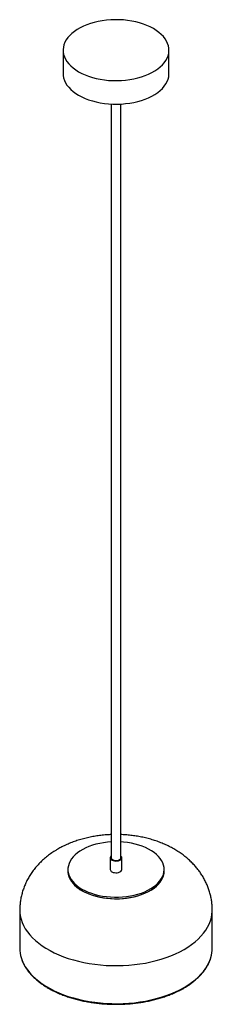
# Paper-space layout '_Isométrica' of a CAD drawing. Header units: inches. Extents: x -3.9 to 3.9, y -4.5 to 35.9.
import ezdxf

# ---------------------------------------------------------------- set-up
doc = ezdxf.new("R2010")
doc.units = ezdxf.units.IN
doc.header["$MEASUREMENT"] = 0

psp = doc.layouts.new('_Isométrica')

# ---------------------------------------------------------------- linework, layer by layer
at = {"color": 7, "linetype": 'Continuous', "lineweight": 25}
for p, q in [((-2.165, 34.623), (-2.165, 33.658)), ((2.165, 33.658), (2.165, 34.623)), ((-0.197, 32.414), (-0.197, 1.511)), ((0.197, 1.511), (0.197, 32.414)), ((-0.236, 1.511), (-0.236, 1.029)), ((0.236, 1.029), (0.236, 1.511)), ((-1.969, 1.029), (-1.969, 0.964)), ((1.969, 0.964), (1.969, 1.029)), ((-3.937, -0.643), (-3.937, -2.202)), ((3.937, -2.202), (3.937, -0.643))]:
    psp.add_line(p, q, dxfattribs=at)
at = {"color": 7, "linetype": 'Continuous', "lineweight": 25, "flags": 128}
for points in [[(-1.531, 33.739), (-1.403, 33.671), (-1.265, 33.609), (-1.12, 33.553), (-0.967, 33.504), (-0.808, 33.463), (-0.644, 33.429), (-0.476, 33.403), (-0.304, 33.385), (-0.131, 33.375), (0.044, 33.373), (0.218, 33.379), (0.39, 33.393), (0.56, 33.415), (0.727, 33.445), (0.889, 33.483), (1.045, 33.528), (1.194, 33.58), (1.335, 33.639), (1.468, 33.704), (1.591, 33.775), (1.704, 33.852), (1.806, 33.933), (1.896, 34.02), (1.974, 34.11), (2.039, 34.203), (2.091, 34.299), (2.13, 34.397), (2.154, 34.497), (2.165, 34.597), (2.161, 34.698), (2.144, 34.798), (2.112, 34.897), (2.067, 34.994), (2.008, 35.089), (1.937, 35.181), (1.853, 35.269), (1.757, 35.353), (1.649, 35.432), (1.531, 35.506), (1.403, 35.575), (1.265, 35.637), (1.12, 35.692), (0.967, 35.741), (0.808, 35.782), (0.644, 35.816), (0.476, 35.842), (0.304, 35.86), (0.131, 35.87), (-0.044, 35.872), (-0.218, 35.866), (-0.39, 35.852), (-0.56, 35.83), (-0.727, 35.8), (-0.889, 35.762), (-1.045, 35.717), (-1.194, 35.665), (-1.335, 35.606), (-1.468, 35.541), (-1.591, 35.47), (-1.704, 35.393), (-1.806, 35.312), (-1.896, 35.226), (-1.974, 35.136), (-2.039, 35.042), (-2.091, 34.946), (-2.13, 34.848), (-2.154, 34.748), (-2.165, 34.648), (-2.161, 34.547), (-2.144, 34.447), (-2.112, 34.348), (-2.067, 34.251), (-2.008, 34.156), (-1.937, 34.064), (-1.853, 33.976), (-1.757, 33.892), (-1.649, 33.813), (-1.531, 33.739)], [(-2.165, 33.658), (-2.161, 33.583), (-2.144, 33.483), (-2.112, 33.384), (-2.067, 33.286), (-2.008, 33.192), (-1.937, 33.1), (-1.853, 33.012), (-1.757, 32.928), (-1.649, 32.848), (-1.531, 32.774)], [(-1.531, 32.774), (-1.403, 32.706), (-1.265, 32.644), (-1.12, 32.589), (-0.967, 32.54), (-0.808, 32.499), (-0.644, 32.465), (-0.476, 32.439), (-0.304, 32.421), (-0.131, 32.411), (0.044, 32.409), (0.218, 32.415), (0.39, 32.429), (0.56, 32.451), (0.727, 32.481), (0.889, 32.518), (1.045, 32.563), (1.194, 32.616), (1.335, 32.674), (1.468, 32.74), (1.591, 32.811), (1.704, 32.887), (1.806, 32.969), (1.896, 33.055), (1.974, 33.145), (2.039, 33.239), (2.091, 33.335), (2.13, 33.433), (2.154, 33.533), (2.165, 33.633), (2.165, 33.658)], [(-0.197, 2.159), (-0.349, 2.147), (-0.509, 2.126), (-0.667, 2.098), (-0.819, 2.062), (-0.966, 2.019), (-1.106, 1.969), (-1.239, 1.912), (-1.362, 1.849), (-1.477, 1.78), (-1.58, 1.706), (-1.673, 1.628), (-1.754, 1.545), (-1.823, 1.458), (-1.878, 1.369), (-1.921, 1.277), (-1.95, 1.183), (-1.966, 1.088), (-1.968, 0.993), (-1.955, 0.898), (-1.93, 0.804), (-1.89, 0.712), (-1.838, 0.621), (-1.772, 0.534), (-1.694, 0.45), (-1.605, 0.37), (-1.504, 0.295), (-1.392, 0.225)], [(-1.392, 0.225), (-1.271, 0.161), (-1.14, 0.102), (-1.002, 0.051), (-0.857, 0.006), (-0.705, -0.032), (-0.549, -0.063), (-0.389, -0.085), (-0.226, -0.1), (-0.062, -0.107), (0.103, -0.106), (0.267, -0.097), (0.429, -0.08), (0.589, -0.056), (0.744, -0.023), (0.894, 0.016), (1.037, 0.063), (1.174, 0.116), (1.302, 0.176), (1.421, 0.242), (1.53, 0.314), (1.628, 0.39), (1.715, 0.471), (1.79, 0.556), (1.852, 0.644), (1.901, 0.735), (1.937, 0.827), (1.96, 0.922), (1.968, 1.017), (1.963, 1.112), (1.944, 1.206), (1.912, 1.3), (1.866, 1.391), (1.807, 1.48), (1.735, 1.566), (1.651, 1.648), (1.555, 1.725), (1.449, 1.798), (1.332, 1.865), (1.207, 1.927), (1.072, 1.982), (0.93, 2.03), (0.782, 2.072), (0.628, 2.106), (0.47, 2.132), (0.308, 2.151), (0.197, 2.159)], [(-0.197, 1.586), (-0.21, 1.573), (-0.231, 1.541), (-0.236, 1.507), (-0.227, 1.473), (-0.203, 1.442), (-0.167, 1.414)], [(-0.167, 1.414), (-0.12, 1.394), (-0.066, 1.38), (-0.007, 1.375), (0.052, 1.378), (0.107, 1.389), (0.156, 1.409), (0.195, 1.434), (0.222, 1.465), (0.235, 1.498), (0.233, 1.532), (0.217, 1.565), (0.197, 1.586)], [(-0.139, 1.431), (-0.096, 1.412), (-0.047, 1.401), (0.007, 1.397), (0.06, 1.403), (0.108, 1.416), (0.148, 1.436), (0.178, 1.462), (0.194, 1.492), (0.197, 1.511)], [(-1.969, 0.964), (-1.968, 0.929), (-1.955, 0.834), (-1.93, 0.74), (-1.89, 0.647), (-1.838, 0.557), (-1.772, 0.47), (-1.694, 0.386), (-1.605, 0.306), (-1.504, 0.231), (-1.392, 0.161)], [(-1.969, 0.964), (-1.966, 0.905), (-1.95, 0.81), (-1.921, 0.717), (-1.878, 0.625), (-1.823, 0.535), (-1.754, 0.449), (-1.673, 0.366), (-1.58, 0.287), (-1.477, 0.213), (-1.362, 0.144), (-1.239, 0.081), (-1.106, 0.025), (-0.966, -0.026), (-0.819, -0.069), (-0.667, -0.105), (-0.509, -0.133), (-0.349, -0.154), (-0.185, -0.167), (-0.021, -0.172), (0.144, -0.169), (0.308, -0.158), (0.47, -0.139), (0.628, -0.113), (0.782, -0.079), (0.93, -0.037), (1.072, 0.011), (1.207, 0.066), (1.332, 0.128), (1.449, 0.195), (1.555, 0.268), (1.651, 0.345), (1.735, 0.427), (1.807, 0.513), (1.866, 0.602), (1.912, 0.693), (1.944, 0.787), (1.963, 0.881), (1.969, 0.964)], [(-1.392, 0.161), (-1.271, 0.096), (-1.14, 0.038), (-1.002, -0.014), (-0.857, -0.059), (-0.705, -0.096), (-0.549, -0.127), (-0.389, -0.15), (-0.226, -0.164), (-0.062, -0.171), (0.103, -0.17), (0.267, -0.161), (0.429, -0.145), (0.589, -0.12), (0.744, -0.088), (0.894, -0.048), (1.037, -0.001), (1.174, 0.052), (1.302, 0.112), (1.421, 0.178), (1.53, 0.249), (1.628, 0.326), (1.715, 0.407), (1.79, 0.491), (1.852, 0.579), (1.901, 0.67), (1.937, 0.763), (1.96, 0.857), (1.968, 0.953), (1.969, 0.964)], [(-0.167, 0.932), (-0.12, 0.911), (-0.066, 0.898), (-0.007, 0.892), (0.052, 0.896), (0.107, 0.907), (0.156, 0.926), (0.195, 0.952), (0.222, 0.983), (0.235, 1.016), (0.236, 1.029)], [(-3.937, -0.643), (-3.933, -0.744), (-3.916, -0.878), (-3.885, -1.012), (-3.84, -1.144), (-3.782, -1.274), (-3.711, -1.403), (-3.626, -1.528), (-3.529, -1.651), (-3.419, -1.77), (-3.298, -1.885), (-3.164, -1.995), (-3.02, -2.101), (-2.865, -2.202), (-2.7, -2.297), (-2.526, -2.386), (-2.342, -2.47), (-2.151, -2.547), (-1.952, -2.617), (-1.746, -2.68), (-1.534, -2.736), (-1.316, -2.785), (-1.094, -2.826), (-0.868, -2.86), (-0.639, -2.886), (-0.408, -2.904), (-0.175, -2.913), (0.058, -2.915), (0.291, -2.909), (0.524, -2.896), (0.754, -2.874), (0.981, -2.844), (1.205, -2.807), (1.425, -2.762), (1.64, -2.709), (1.849, -2.649), (2.052, -2.583), (2.248, -2.509), (2.435, -2.429), (2.614, -2.342), (2.784, -2.25), (2.944, -2.152), (3.094, -2.049), (3.232, -1.94), (3.36, -1.828), (3.476, -1.711), (3.579, -1.59), (3.67, -1.466), (3.748, -1.339), (3.813, -1.209), (3.864, -1.078), (3.902, -0.945), (3.926, -0.811), (3.937, -0.677), (3.937, -0.643)], [(-3.88, -2.587), (-3.84, -2.703), (-3.782, -2.834), (-3.711, -2.962), (-3.626, -3.087), (-3.529, -3.21), (-3.419, -3.329), (-3.298, -3.444), (-3.164, -3.554), (-3.02, -3.66), (-2.865, -3.761), (-2.7, -3.856), (-2.526, -3.946), (-2.342, -4.029), (-2.151, -4.106), (-1.952, -4.176), (-1.746, -4.239), (-1.534, -4.295), (-1.316, -4.344), (-1.094, -4.385), (-0.868, -4.419), (-0.639, -4.445), (-0.408, -4.463), (-0.175, -4.473), (0.058, -4.475), (0.291, -4.469), (0.524, -4.455), (0.754, -4.433), (0.981, -4.403), (1.205, -4.366), (1.425, -4.321), (1.64, -4.268), (1.849, -4.208), (2.052, -4.142), (2.248, -4.068), (2.435, -3.988), (2.614, -3.902), (2.784, -3.809), (2.944, -3.711), (3.094, -3.608), (3.232, -3.5), (3.36, -3.387), (3.476, -3.27), (3.579, -3.149), (3.67, -3.025), (3.748, -2.898), (3.813, -2.769), (3.864, -2.637), (3.881, -2.583)]]:
    psp.add_lwpolyline(points, dxfattribs=at)
at = {"color": 7, "linetype": 'Continuous', "lineweight": 25}
for centre, radius, start, end in [((-0.099, 1.52), 0.0981, 185.3828, 245.9373), ((-0.123, 1.037), 0.114, 184.2066, 247.1136), ((-2.586, -2.199), 1.351, 180.1254, 196.6834), ((2.593, -2.2), 1.344, 343.4644, 359.9177)]:
    psp.add_arc(centre, radius, start, end, dxfattribs=at)
for points, knots in [([(-0.197, 2.457), (-0.226, 2.456), (-0.329, 2.454), (-0.506, 2.439), (-0.728, 2.414), (-0.949, 2.378), (-1.168, 2.333), (-1.385, 2.278), (-1.599, 2.213), (-1.809, 2.138), (-2.015, 2.052), (-2.204, 1.961), (-2.322, 1.895), (-2.376, 1.865)], [0, 0, 0, 0, 0.036948, 0.132683, 0.228726, 0.325201, 0.422219, 0.519864, 0.618182, 0.717154, 0.816683, 0.916552, 1, 1, 1, 1]), ([(3.936, -0.643), (3.936, -0.63), (3.938, -0.556), (3.929, -0.422), (3.909, -0.243), (3.875, -0.066), (3.83, 0.107), (3.773, 0.277), (3.706, 0.444), (3.627, 0.606), (3.537, 0.764), (3.437, 0.916), (3.326, 1.064), (3.205, 1.206), (3.074, 1.342), (2.933, 1.473), (2.781, 1.597), (2.62, 1.714), (2.449, 1.824), (2.27, 1.927), (2.081, 2.021), (1.885, 2.107), (1.683, 2.184), (1.475, 2.252), (1.262, 2.311), (1.047, 2.359), (0.828, 2.399), (0.608, 2.429), (0.397, 2.449), (0.26, 2.455), (0.197, 2.458)], [0, 0, 0, 0, 0.007788, 0.041761, 0.075618, 0.109405, 0.143176, 0.176986, 0.210893, 0.244959, 0.279247, 0.313828, 0.34877, 0.384145, 0.420021, 0.456458, 0.493499, 0.531167, 0.569449, 0.608297, 0.647625, 0.687319, 0.72725, 0.76728, 0.807295, 0.847235, 0.88707, 0.926798, 0.966439, 1, 1, 1, 1]), ([(-2.376, 1.865), (-2.416, 1.842), (-2.518, 1.781), (-2.676, 1.675), (-2.847, 1.545), (-3.007, 1.407), (-3.155, 1.261), (-3.29, 1.108), (-3.414, 0.95), (-3.524, 0.786), (-3.621, 0.617), (-3.706, 0.444), (-3.777, 0.269), (-3.835, 0.09), (-3.88, -0.09), (-3.913, -0.271), (-3.931, -0.453), (-3.939, -0.578), (-3.937, -0.641), (-3.937, -0.644)], [0, 0, 0, 0, 0.044685, 0.114409, 0.183803, 0.252256, 0.319614, 0.385812, 0.450852, 0.514785, 0.57769, 0.639662, 0.700799, 0.761202, 0.820963, 0.880177, 0.938931, 0.997312, 1, 1, 1, 1]), ([(-3.877, -2.598), (-3.871, -2.618), (-3.854, -2.68), (-3.811, -2.784), (-3.75, -2.908), (-3.676, -3.031), (-3.591, -3.15), (-3.494, -3.267), (-3.386, -3.38), (-3.267, -3.489), (-3.138, -3.595), (-2.999, -3.695), (-2.85, -3.791), (-2.692, -3.882), (-2.526, -3.968), (-2.352, -4.048), (-2.171, -4.122), (-1.982, -4.19), (-1.788, -4.252), (-1.588, -4.307), (-1.382, -4.355), (-1.173, -4.397), (-0.96, -4.432), (-0.744, -4.46), (-0.525, -4.481), (-0.305, -4.494), (-0.084, -4.501), (0.137, -4.5), (0.358, -4.492), (0.578, -4.476), (0.796, -4.454), (1.011, -4.424), (1.224, -4.388), (1.432, -4.344), (1.636, -4.294), (1.835, -4.238), (2.028, -4.174), (2.215, -4.105), (2.394, -4.029), (2.567, -3.948), (2.731, -3.861), (2.886, -3.769), (3.033, -3.672), (3.17, -3.57), (3.297, -3.463), (3.413, -3.352), (3.519, -3.238), (3.613, -3.12), (3.696, -2.999), (3.767, -2.876), (3.826, -2.75), (3.863, -2.656), (3.876, -2.603), (3.879, -2.593)], [0, 0, 0, 0, 0.009268, 0.029173, 0.049121, 0.069114, 0.08915, 0.109225, 0.129331, 0.149461, 0.169609, 0.189767, 0.209931, 0.230098, 0.250264, 0.270428, 0.290588, 0.310744, 0.330896, 0.351045, 0.371189, 0.39133, 0.411468, 0.431604, 0.451738, 0.47187, 0.492002, 0.512133, 0.532264, 0.552396, 0.57253, 0.592665, 0.612802, 0.632942, 0.653086, 0.673233, 0.693385, 0.713542, 0.733703, 0.75387, 0.774042, 0.794218, 0.814397, 0.834577, 0.854755, 0.874927, 0.895087, 0.915229, 0.935345, 0.955427, 0.975469, 0.995464, 1, 1, 1, 1])]:
    psp.add_open_spline(points, degree=3, knots=knots, dxfattribs=at)

doc.saveas('drawing.dxf')
